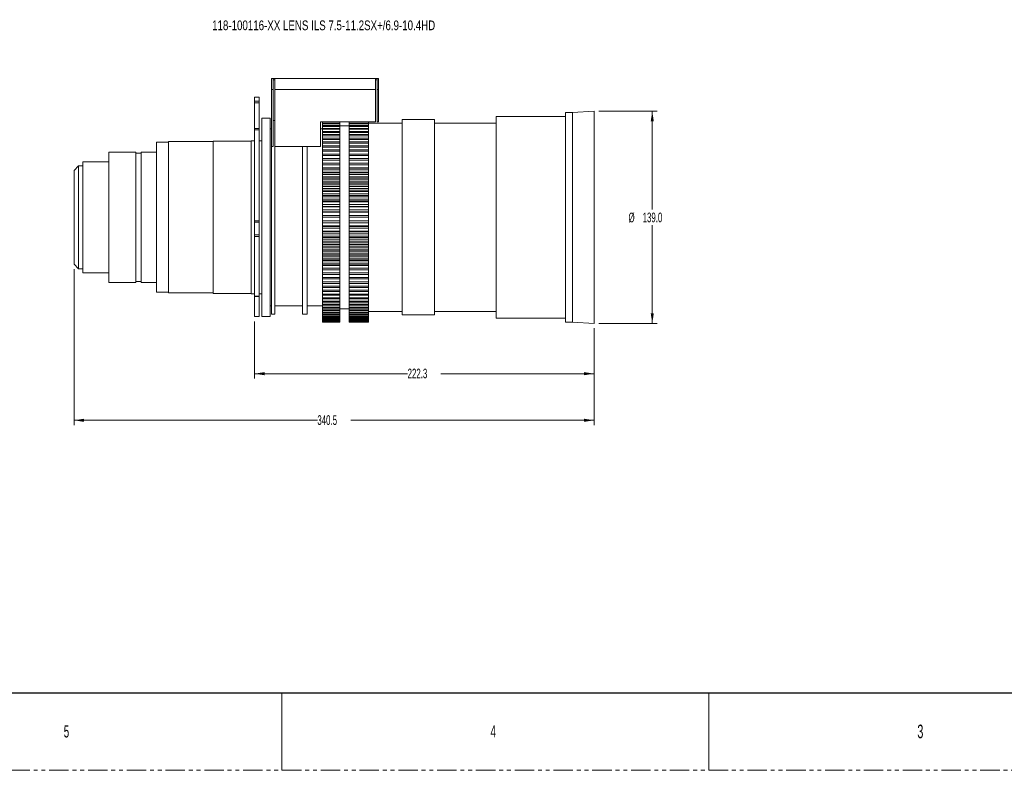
# Model space of a CAD drawing. Header units: millimetres. Extents: x 0 to 1118, y 0 to 864.
# Tile 3 of 20: x 473 to 795, y 0 to 246. Entities that reach past the tile are written whole.
import ezdxf

# ---------------------------------------------------------------- set-up
doc = ezdxf.new("R2010")
doc.units = ezdxf.units.MM
doc.linetypes.add('PHANTOM', pattern=[12.7, 6.35, -1.27, 1.27, -1.27, 1.27, -1.27])
doc.styles.add('SLDTEXTSTYLE0', font='TXT', dxfattribs={"width": 0.6})
doc.styles.add('SLDTEXTSTYLE1', font='TXT', dxfattribs={"width": 0.75})
doc.styles.add('SLDTEXTSTYLE3', font='TXT', dxfattribs={"width": 0.605})
doc.dimstyles.new('SLDDIMSTYLE0', dxfattribs={"dimtxt": 3.175, "dimasz": 3.302, "dimexe": 0, "dimexo": 0.0625, "dimgap": 0.79375, "dimtad": 0, "dimtih": 1, "dimtoh": 1, "dimdec": 1, "dimlfac": 2, "dimrnd": 1e-09, "dimzin": 12, "dimdsep": 46, "dimtxsty": 'SLDTEXTSTYLE3', "dimsah": 1, "dimcen": 0.09, "dimadec": 0, "dimazin": 3, "dimtfac": 1, "dimtofl": 0, "dimtmove": 0, "dimatfit": 3, "dimfxl": 1, "dimfrac": 2, "dimtolj": 1, "dimtzin": 12, "dimarcsym": 0})
doc.dimstyles.new('SLDDIMSTYLE1', dxfattribs={"dimtxt": 3.175, "dimasz": 3.302, "dimexe": 0, "dimexo": 0.0625, "dimgap": 0.79375, "dimtad": 0, "dimtih": 1, "dimtoh": 1, "dimdec": 1, "dimlfac": 2, "dimrnd": 1e-09, "dimzin": 4, "dimdsep": 46, "dimtxsty": 'SLDTEXTSTYLE3', "dimsah": 1, "dimcen": 0.09, "dimadec": 0, "dimazin": 1, "dimtfac": 1, "dimtofl": 0, "dimtmove": 0, "dimatfit": 3, "dimfxl": 1, "dimfrac": 2, "dimtolj": 1, "dimtzin": 12, "dimarcsym": 0})

# ---------------------------------------------------------------- blocks, each defined once
blk = doc.blocks.new('_D_21')
at = {"color": 7, "linetype": 'Continuous', "lineweight": 0}
for p, q in [((549.82, 147.08), (549.82, 128.35)), ((660.97, 144.83), (660.97, 128.35)), ((549.82, 129.95), (599.94, 129.95)), ((660.97, 129.95), (610.86, 129.95))]:
    blk.add_line(p, q, dxfattribs=at)
for points in [[(549.82, 129.95), (553.13, 129.44), (553.13, 130.46)], [(660.97, 129.95), (657.67, 130.46), (657.67, 129.44)]]:
    blk.add_solid(points, dxfattribs=at)
at = {"color": 7, "linetype": 'Continuous', "lineweight": 0, "insert": (599.94, 131.61), "char_height": 3.175, "attachment_point": 1, "style": 'SLDTEXTSTYLE3'}
blk.add_mtext('222.3', dxfattribs=at)
blk = doc.blocks.new('_D_22')
at = {"color": 7, "linetype": 'Continuous', "lineweight": 0}
for p, q in [((490.72, 164.21), (490.72, 113.08)), ((660.97, 144.83), (660.97, 113.08)), ((490.72, 114.68), (570.39, 114.68)), ((660.97, 114.68), (581.31, 114.68))]:
    blk.add_line(p, q, dxfattribs=at)
for points in [[(490.72, 114.68), (494.03, 114.17), (494.03, 115.19)], [(660.97, 114.68), (657.67, 115.19), (657.67, 114.17)]]:
    blk.add_solid(points, dxfattribs=at)
at = {"color": 7, "linetype": 'Continuous', "lineweight": 0, "insert": (570.39, 116.34), "char_height": 3.175, "attachment_point": 1, "style": 'SLDTEXTSTYLE3'}
blk.add_mtext('340.5', dxfattribs=at)
blk = doc.blocks.new('_D_23')
at = {"color": 7, "linetype": 'Continuous', "lineweight": 0}
for p, q in [((662.57, 215.93), (681.62, 215.93)), ((680.02, 215.93), (680.02, 183.73)), ((680.02, 146.43), (680.02, 178.63)), ((662.57, 146.43), (681.62, 146.43))]:
    blk.add_line(p, q, dxfattribs=at)
for points in [[(680.02, 215.93), (679.52, 212.63), (680.53, 212.63)], [(680.02, 146.43), (680.53, 149.73), (679.52, 149.73)]]:
    blk.add_solid(points, dxfattribs=at)
at = {"color": 7, "linetype": 'Continuous', "lineweight": 0, "char_height": 3.175, "attachment_point": 1, "style": 'SLDTEXTSTYLE3'}
for s, insert in [('%%c', (672.25, 182.72)), ('139.0', (676.88, 182.73))]:
    blk.add_mtext(s, dxfattribs=dict(at, insert=insert))

msp = doc.modelspace()

# ---------------------------------------------------------------- linework, layer by layer
at = {"color": 7, "linetype": 'Continuous', "lineweight": 15}
for p, q in [((555.924, 226.682), (555.424, 226.682)), ((555.424, 223.036), (555.424, 226.682)), ((555.924, 226.682), (555.924, 223.036)), ((555.924, 226.682), (556.424, 226.682)), ((556.424, 226.182), (555.924, 226.182)), ((556.424, 226.682), (589.424, 226.682)), ((556.424, 226.682), (556.424, 223.036)), ((589.424, 226.682), (589.424, 223.036)), ((589.424, 226.682), (589.924, 226.682)), ((589.924, 226.182), (589.424, 226.182)), ((590.424, 226.682), (589.924, 226.682)), ((589.924, 223.036), (589.924, 226.682)), ((590.424, 226.682), (590.424, 223.036)), ((555.924, 223.036), (555.424, 223.036)), ((555.424, 204.432), (555.424, 223.036)), ((555.924, 223.036), (555.924, 204.432)), ((556.424, 223.036), (589.424, 223.036)), ((556.424, 204.432), (556.424, 223.036)), ((589.424, 223.036), (589.424, 212.432)), ((589.924, 212.432), (589.924, 223.036)), ((590.424, 223.036), (589.924, 223.036)), ((590.424, 223.036), (590.424, 212.432)), ((551.324, 220.572), (549.824, 220.572)), ((549.824, 220.555), (549.824, 220.572)), ((549.824, 220.555), (549.824, 219.196)), ((549.824, 218.73), (549.824, 219.196)), ((551.324, 220.572), (551.324, 220.555)), ((551.324, 220.555), (551.324, 219.196)), ((551.324, 219.196), (551.324, 218.73)), ((549.824, 218.73), (549.824, 210.315)), ((551.324, 218.73), (551.324, 210.315)), ((554.924, 213.682), (552.174, 213.682)), ((552.174, 181.182), (552.174, 213.682)), ((554.924, 181.182), (554.924, 213.682)), ((556.424, 212.932), (555.924, 212.932)), ((608.696, 213.182), (598.132, 213.182)), ((598.132, 181.182), (598.132, 213.182)), ((608.696, 181.182), (608.696, 213.182)), ((651.664, 214.182), (628.924, 214.182)), ((628.924, 181.182), (628.924, 214.182)), ((653.858, 215.559), (651.664, 215.559)), ((651.664, 181.182), (651.664, 215.559)), ((660.974, 215.932), (653.858, 215.559)), ((653.858, 181.182), (653.858, 215.559)), ((660.974, 181.182), (660.974, 215.932)), ((549.824, 209.874), (549.824, 210.315)), ((549.824, 209.874), (549.824, 180.056)), ((551.324, 210.315), (551.324, 209.874)), ((551.324, 209.874), (551.324, 180.056)), ((555.424, 210.182), (554.924, 210.182)), ((571.424, 212.432), (589.424, 212.432)), ((571.424, 204.432), (571.424, 212.432)), ((572.019, 210.182), (571.424, 210.182)), ((572.019, 212.08), (572.019, 212.432)), ((577.769, 212.08), (572.019, 212.08)), ((572.019, 211.812), (572.019, 212.08)), ((577.769, 211.812), (572.019, 211.812)), ((572.019, 211.249), (572.019, 211.812)), ((577.769, 211.249), (572.019, 211.249)), ((572.019, 210.954), (572.019, 211.249)), ((577.769, 210.954), (572.019, 210.954)), ((572.019, 210.336), (572.019, 210.954)), ((577.769, 210.336), (572.019, 210.336)), ((572.019, 210.013), (572.019, 210.336)), ((577.769, 210.013), (572.019, 210.013)), ((572.019, 209.342), (572.019, 210.013)), ((577.769, 212.432), (577.769, 212.08)), ((577.769, 212.08), (577.769, 211.812)), ((577.769, 211.812), (577.769, 211.249)), ((577.769, 211.249), (577.769, 210.954)), ((580.769, 211.201), (577.769, 211.201)), ((577.769, 210.954), (577.769, 210.336)), ((577.769, 210.336), (577.769, 210.013)), ((577.769, 210.013), (577.769, 209.342)), ((580.769, 212.432), (580.769, 212.08)), ((587.174, 212.08), (580.769, 212.08)), ((580.769, 212.08), (580.769, 211.812)), ((587.174, 211.812), (580.769, 211.812)), ((580.769, 211.812), (580.769, 211.249)), ((587.174, 211.249), (580.769, 211.249)), ((580.769, 211.249), (580.769, 210.954)), ((587.174, 210.954), (580.769, 210.954)), ((580.769, 210.954), (580.769, 210.336)), ((587.174, 210.336), (580.769, 210.336)), ((580.769, 210.336), (580.769, 210.013)), ((587.174, 210.013), (580.769, 210.013)), ((580.769, 210.013), (580.769, 209.342)), ((587.174, 181.182), (587.174, 212.432)), ((587.174, 212.08), (587.174, 212.432)), ((587.174, 211.812), (587.174, 212.08)), ((598.132, 212.057), (587.174, 212.057)), ((587.174, 211.249), (587.174, 211.812)), ((587.174, 210.954), (587.174, 211.249)), ((587.174, 210.336), (587.174, 210.954)), ((587.174, 210.013), (587.174, 210.336)), ((587.174, 209.342), (587.174, 210.013)), ((590.424, 212.432), (589.924, 212.432)), ((628.924, 212.057), (608.696, 212.057)), ((577.769, 209.342), (572.019, 209.342)), ((572.019, 208.994), (572.019, 209.342)), ((577.769, 208.994), (572.019, 208.994)), ((572.019, 208.272), (572.019, 208.994)), ((577.769, 208.272), (572.019, 208.272)), ((572.019, 207.898), (572.019, 208.272)), ((577.769, 207.898), (572.019, 207.898)), ((572.019, 207.127), (572.019, 207.898)), ((577.769, 207.127), (572.019, 207.127)), ((572.019, 206.729), (572.019, 207.127)), ((577.769, 206.729), (572.019, 206.729)), ((572.019, 205.911), (572.019, 206.729)), ((577.769, 209.342), (577.769, 208.994)), ((577.769, 208.994), (577.769, 208.272)), ((577.769, 208.272), (577.769, 207.898)), ((577.769, 207.898), (577.769, 207.127)), ((577.769, 207.127), (577.769, 206.729)), ((577.769, 206.729), (577.769, 205.911)), ((587.174, 209.342), (580.769, 209.342)), ((580.769, 209.342), (580.769, 208.994)), ((587.174, 208.994), (580.769, 208.994)), ((580.769, 208.994), (580.769, 208.272)), ((587.174, 208.272), (580.769, 208.272)), ((580.769, 208.272), (580.769, 207.898)), ((587.174, 207.898), (580.769, 207.898)), ((580.769, 207.898), (580.769, 207.127)), ((587.174, 207.127), (580.769, 207.127)), ((580.769, 207.127), (580.769, 206.729)), ((587.174, 206.729), (580.769, 206.729)), ((580.769, 206.729), (580.769, 205.911)), ((587.174, 208.994), (587.174, 209.342)), ((587.174, 208.272), (587.174, 208.994)), ((587.174, 207.898), (587.174, 208.272)), ((587.174, 207.127), (587.174, 207.898)), ((587.174, 206.729), (587.174, 207.127)), ((587.174, 205.911), (587.174, 206.729)), ((521.674, 205.757), (517.724, 205.757)), ((517.724, 181.182), (517.724, 205.757)), ((536.324, 205.97), (521.674, 205.97)), ((521.674, 181.182), (521.674, 205.97)), ((548.724, 206.182), (536.324, 206.182)), ((536.324, 181.182), (536.324, 206.182)), ((549.824, 206.282), (548.724, 206.282)), ((548.724, 181.182), (548.724, 206.282)), ((552.174, 206.282), (551.324, 206.282)), ((555.424, 181.182), (555.424, 204.432)), ((555.924, 204.432), (555.424, 204.432)), ((556.424, 181.182), (556.424, 204.432)), ((556.424, 204.432), (571.424, 204.432)), ((565.519, 181.182), (565.519, 204.432)), ((567.019, 181.182), (567.019, 204.432)), ((577.769, 205.911), (572.019, 205.911)), ((572.019, 205.49), (572.019, 205.911)), ((577.769, 205.49), (572.019, 205.49)), ((572.019, 204.627), (572.019, 205.49)), ((577.769, 204.627), (572.019, 204.627)), ((572.019, 204.185), (572.019, 204.627)), ((577.769, 204.185), (572.019, 204.185)), ((572.019, 203.279), (572.019, 204.185)), ((577.769, 203.279), (572.019, 203.279)), ((572.019, 202.816), (572.019, 203.279)), ((577.769, 205.911), (577.769, 205.49)), ((577.769, 205.49), (577.769, 204.627)), ((577.769, 204.627), (577.769, 204.185)), ((577.769, 204.185), (577.769, 203.279)), ((577.769, 203.279), (577.769, 202.816)), ((587.174, 205.911), (580.769, 205.911)), ((580.769, 205.911), (580.769, 205.49)), ((587.174, 205.49), (580.769, 205.49)), ((580.769, 205.49), (580.769, 204.627)), ((587.174, 204.627), (580.769, 204.627)), ((580.769, 204.627), (580.769, 204.185)), ((587.174, 204.185), (580.769, 204.185)), ((580.769, 204.185), (580.769, 203.279)), ((587.174, 203.279), (580.769, 203.279)), ((580.769, 203.279), (580.769, 202.816)), ((587.174, 205.49), (587.174, 205.911)), ((587.174, 204.627), (587.174, 205.49)), ((587.174, 204.185), (587.174, 204.627)), ((587.174, 203.279), (587.174, 204.185)), ((587.174, 202.816), (587.174, 203.279)), ((510.959, 202.582), (502.074, 202.582)), ((502.074, 181.182), (502.074, 202.582)), ((510.959, 181.182), (510.959, 202.582)), ((512.709, 202.207), (510.959, 202.207)), ((517.724, 202.582), (512.709, 202.582)), ((512.709, 181.182), (512.709, 202.582)), ((577.769, 202.816), (572.019, 202.816)), ((572.019, 201.871), (572.019, 202.816)), ((577.769, 201.871), (572.019, 201.871)), ((572.019, 201.388), (572.019, 201.871)), ((577.769, 201.388), (572.019, 201.388)), ((572.019, 200.406), (572.019, 201.388)), ((577.769, 200.406), (572.019, 200.406)), ((572.019, 199.905), (572.019, 200.406)), ((577.769, 199.905), (572.019, 199.905)), ((572.019, 198.888), (572.019, 199.905)), ((577.769, 202.816), (577.769, 201.871)), ((577.769, 201.871), (577.769, 201.388)), ((577.769, 201.388), (577.769, 200.406)), ((577.769, 200.406), (577.769, 199.905)), ((577.769, 199.905), (577.769, 198.888)), ((587.174, 202.816), (580.769, 202.816)), ((580.769, 202.816), (580.769, 201.871)), ((587.174, 201.871), (580.769, 201.871)), ((580.769, 201.871), (580.769, 201.388)), ((587.174, 201.388), (580.769, 201.388)), ((580.769, 201.388), (580.769, 200.406)), ((587.174, 200.406), (580.769, 200.406)), ((580.769, 200.406), (580.769, 199.905)), ((587.174, 199.905), (580.769, 199.905)), ((580.769, 199.905), (580.769, 198.888)), ((587.174, 201.871), (587.174, 202.816)), ((587.174, 201.388), (587.174, 201.871)), ((587.174, 200.406), (587.174, 201.388)), ((587.174, 199.905), (587.174, 200.406)), ((587.174, 198.888), (587.174, 199.905)), ((492.224, 198.057), (490.724, 196.557)), ((493.575, 198.057), (492.224, 198.057)), ((492.224, 198.057), (492.224, 181.182)), ((502.074, 199.332), (493.575, 199.332)), ((493.575, 181.182), (493.575, 199.332)), ((577.769, 198.888), (572.019, 198.888)), ((572.019, 198.371), (572.019, 198.888)), ((577.769, 198.371), (572.019, 198.371)), ((572.019, 197.432), (572.019, 198.371)), ((572.019, 197.432), (577.769, 197.432)), ((572.019, 197.321), (572.019, 197.432)), ((577.769, 197.321), (572.019, 197.321)), ((572.019, 196.789), (572.019, 197.321)), ((577.769, 196.789), (572.019, 196.789)), ((572.019, 195.937), (572.019, 196.789)), ((577.769, 198.888), (577.769, 198.371)), ((577.769, 198.371), (577.769, 197.432)), ((577.769, 197.432), (577.769, 197.321)), ((577.769, 197.321), (577.769, 196.789)), ((577.769, 196.789), (577.769, 195.937)), ((587.174, 198.888), (580.769, 198.888)), ((580.769, 198.888), (580.769, 198.371)), ((587.174, 198.371), (580.769, 198.371)), ((580.769, 198.371), (580.769, 197.432)), ((580.769, 197.432), (587.174, 197.432)), ((580.769, 197.432), (580.769, 197.321)), ((587.174, 197.321), (580.769, 197.321)), ((580.769, 197.321), (580.769, 196.789)), ((587.174, 196.789), (580.769, 196.789)), ((580.769, 196.789), (580.769, 195.937)), ((587.174, 198.371), (587.174, 198.888)), ((587.174, 197.432), (587.174, 198.371)), ((587.174, 196.789), (587.174, 197.321)), ((587.174, 195.937), (587.174, 196.789)), ((490.724, 181.182), (490.724, 196.557)), ((572.019, 195.937), (577.769, 195.937)), ((572.019, 195.71), (572.019, 195.937)), ((577.769, 195.71), (572.019, 195.71)), ((572.019, 195.165), (572.019, 195.71)), ((577.769, 195.165), (572.019, 195.165)), ((572.019, 194.401), (572.019, 195.165)), ((572.019, 194.401), (577.769, 194.401)), ((572.019, 194.06), (572.019, 194.401)), ((577.769, 194.06), (572.019, 194.06)), ((572.019, 193.502), (572.019, 194.06)), ((577.769, 193.502), (572.019, 193.502)), ((572.019, 192.829), (572.019, 193.502)), ((577.769, 195.937), (577.769, 195.71)), ((577.769, 195.71), (577.769, 195.165)), ((577.769, 195.165), (577.769, 194.401)), ((577.769, 194.401), (577.769, 194.06)), ((577.769, 194.06), (577.769, 193.502)), ((577.769, 193.502), (577.769, 192.829)), ((580.769, 195.937), (587.174, 195.937)), ((580.769, 195.937), (580.769, 195.71)), ((587.174, 195.71), (580.769, 195.71)), ((580.769, 195.71), (580.769, 195.165)), ((587.174, 195.165), (580.769, 195.165)), ((580.769, 195.165), (580.769, 194.401)), ((580.769, 194.401), (587.174, 194.401)), ((580.769, 194.401), (580.769, 194.06)), ((587.174, 194.06), (580.769, 194.06)), ((580.769, 194.06), (580.769, 193.502)), ((587.174, 193.502), (580.769, 193.502)), ((580.769, 193.502), (580.769, 192.829)), ((587.174, 195.165), (587.174, 195.71)), ((587.174, 194.401), (587.174, 195.165)), ((587.174, 193.502), (587.174, 194.06)), ((587.174, 192.829), (587.174, 193.502)), ((572.019, 192.829), (577.769, 192.829)), ((572.019, 192.374), (572.019, 192.829)), ((577.769, 192.374), (572.019, 192.374)), ((572.019, 191.805), (572.019, 192.374)), ((577.769, 191.805), (572.019, 191.805)), ((572.019, 191.225), (572.019, 191.805)), ((572.019, 191.225), (577.769, 191.225)), ((572.019, 190.658), (572.019, 191.225)), ((577.769, 190.658), (572.019, 190.658)), ((572.019, 190.08), (572.019, 190.658)), ((577.769, 192.829), (577.769, 192.374)), ((577.769, 192.374), (577.769, 191.805)), ((577.769, 191.805), (577.769, 191.225)), ((577.769, 191.225), (577.769, 190.658)), ((577.769, 190.658), (577.769, 190.08)), ((580.769, 192.829), (587.174, 192.829)), ((580.769, 192.829), (580.769, 192.374)), ((587.174, 192.374), (580.769, 192.374)), ((580.769, 192.374), (580.769, 191.805)), ((587.174, 191.805), (580.769, 191.805)), ((580.769, 191.805), (580.769, 191.225)), ((580.769, 191.225), (587.174, 191.225)), ((580.769, 191.225), (580.769, 190.658)), ((587.174, 190.658), (580.769, 190.658)), ((580.769, 190.658), (580.769, 190.08)), ((587.174, 191.805), (587.174, 192.374)), ((587.174, 191.225), (587.174, 191.805)), ((587.174, 190.08), (587.174, 190.658)), ((577.769, 190.08), (572.019, 190.08)), ((572.019, 189.594), (572.019, 190.08)), ((572.019, 189.594), (577.769, 189.594)), ((572.019, 188.915), (572.019, 189.594)), ((577.769, 188.915), (572.019, 188.915)), ((572.019, 188.33), (572.019, 188.915)), ((577.769, 188.33), (572.019, 188.33)), ((572.019, 187.939), (572.019, 188.33)), ((572.019, 187.939), (577.769, 187.939)), ((572.019, 187.152), (572.019, 187.939)), ((577.769, 187.152), (572.019, 187.152)), ((572.019, 186.56), (572.019, 187.152)), ((577.769, 190.08), (577.769, 189.594)), ((577.769, 189.594), (577.769, 188.915)), ((577.769, 188.915), (577.769, 188.33)), ((577.769, 188.33), (577.769, 187.939)), ((577.769, 187.939), (577.769, 187.152)), ((577.769, 187.152), (577.769, 186.56)), ((587.174, 190.08), (580.769, 190.08)), ((580.769, 190.08), (580.769, 189.594)), ((580.769, 189.594), (587.174, 189.594)), ((580.769, 189.594), (580.769, 188.915)), ((587.174, 188.915), (580.769, 188.915)), ((580.769, 188.915), (580.769, 188.33)), ((587.174, 188.33), (580.769, 188.33)), ((580.769, 188.33), (580.769, 187.939)), ((580.769, 187.939), (587.174, 187.939)), ((580.769, 187.939), (580.769, 187.152)), ((587.174, 187.152), (580.769, 187.152)), ((580.769, 187.152), (580.769, 186.56)), ((587.174, 189.594), (587.174, 190.08)), ((587.174, 188.33), (587.174, 188.915)), ((587.174, 187.939), (587.174, 188.33)), ((587.174, 186.56), (587.174, 187.152)), ((577.769, 186.56), (572.019, 186.56)), ((572.019, 186.266), (572.019, 186.56)), ((572.019, 186.266), (577.769, 186.266)), ((572.019, 185.372), (572.019, 186.266)), ((577.769, 185.372), (572.019, 185.372)), ((572.019, 184.775), (572.019, 185.372)), ((577.769, 184.775), (572.019, 184.775)), ((572.019, 184.579), (572.019, 184.775)), ((572.019, 184.579), (577.769, 184.579)), ((572.019, 183.58), (572.019, 184.579)), ((577.769, 186.56), (577.769, 186.266)), ((577.769, 186.266), (577.769, 185.372)), ((577.769, 185.372), (577.769, 184.775)), ((577.769, 184.775), (577.769, 184.579)), ((577.769, 184.579), (577.769, 183.58)), ((587.174, 186.56), (580.769, 186.56)), ((580.769, 186.56), (580.769, 186.266)), ((580.769, 186.266), (587.174, 186.266)), ((580.769, 186.266), (580.769, 185.372)), ((587.174, 185.372), (580.769, 185.372)), ((580.769, 185.372), (580.769, 184.775)), ((587.174, 184.775), (580.769, 184.775)), ((580.769, 184.775), (580.769, 184.579)), ((580.769, 184.579), (587.174, 184.579)), ((580.769, 184.579), (580.769, 183.58)), ((587.174, 186.266), (587.174, 186.56)), ((587.174, 184.775), (587.174, 185.372)), ((587.174, 184.579), (587.174, 184.775)), ((490.724, 165.807), (490.724, 181.182)), ((492.224, 181.182), (492.224, 164.307)), ((493.575, 163.032), (493.575, 181.182)), ((502.074, 159.782), (502.074, 181.182)), ((510.959, 159.782), (510.959, 181.182)), ((512.709, 159.782), (512.709, 181.182)), ((517.724, 156.607), (517.724, 181.182)), ((521.674, 156.395), (521.674, 181.182)), ((536.324, 156.182), (536.324, 181.182)), ((548.724, 156.082), (548.724, 181.182)), ((552.174, 148.682), (552.174, 181.182)), ((554.924, 148.682), (554.924, 181.182)), ((555.424, 149.432), (555.424, 181.182)), ((556.424, 149.432), (556.424, 181.182)), ((565.519, 149.432), (565.519, 181.182)), ((567.019, 149.432), (567.019, 181.182)), ((577.769, 183.58), (572.019, 183.58)), ((572.019, 182.981), (572.019, 183.58)), ((577.769, 182.981), (572.019, 182.981)), ((572.019, 182.883), (572.019, 182.981)), ((572.019, 182.883), (577.769, 182.883)), ((572.019, 181.749), (572.019, 182.883)), ((572.019, 181.182), (572.019, 181.782)), ((577.769, 181.782), (572.019, 181.782)), ((577.769, 181.182), (572.019, 181.182)), ((572.019, 180.048), (572.019, 181.182)), ((577.769, 183.58), (577.769, 182.981)), ((577.769, 182.981), (577.769, 182.883)), ((577.769, 182.883), (577.769, 181.749)), ((577.769, 181.782), (577.769, 181.182)), ((577.769, 181.182), (577.769, 180.048)), ((587.174, 183.58), (580.769, 183.58)), ((580.769, 183.58), (580.769, 182.981)), ((587.174, 182.981), (580.769, 182.981)), ((580.769, 182.981), (580.769, 182.883)), ((580.769, 182.883), (587.174, 182.883)), ((580.769, 182.883), (580.769, 181.749)), ((580.769, 181.782), (580.769, 181.182)), ((587.174, 181.782), (580.769, 181.782)), ((587.174, 181.182), (580.769, 181.182)), ((580.769, 181.182), (580.769, 180.048)), ((587.174, 182.981), (587.174, 183.58)), ((587.174, 182.883), (587.174, 182.981)), ((587.174, 181.182), (587.174, 181.782)), ((587.174, 148.682), (587.174, 181.182)), ((598.132, 149.182), (598.132, 181.182)), ((608.696, 149.182), (608.696, 181.182)), ((628.924, 148.182), (628.924, 181.182)), ((651.664, 146.805), (651.664, 181.182)), ((653.858, 146.805), (653.858, 181.182)), ((660.974, 146.432), (660.974, 181.182)), ((549.824, 179.606), (549.824, 180.056)), ((549.824, 179.606), (549.824, 175.399)), ((551.324, 180.056), (551.324, 179.606)), ((551.324, 179.606), (551.324, 175.399)), ((577.769, 180.048), (572.019, 180.048)), ((572.019, 179.982), (572.019, 180.048)), ((577.769, 179.982), (572.019, 179.982)), ((572.019, 179.383), (572.019, 179.982)), ((577.769, 179.383), (572.019, 179.383)), ((572.019, 178.35), (572.019, 179.383)), ((577.769, 178.35), (572.019, 178.35)), ((572.019, 178.186), (572.019, 178.35)), ((577.769, 178.186), (572.019, 178.186)), ((572.019, 177.589), (572.019, 178.186)), ((577.769, 177.589), (572.019, 177.589)), ((572.019, 176.659), (572.019, 177.589)), ((577.769, 180.048), (577.769, 179.982)), ((577.769, 179.982), (577.769, 179.383)), ((577.769, 179.383), (577.769, 178.35)), ((577.769, 178.35), (577.769, 178.186)), ((577.769, 178.186), (577.769, 177.589)), ((577.769, 177.589), (577.769, 176.659)), ((587.174, 180.048), (580.769, 180.048)), ((580.769, 180.048), (580.769, 179.982)), ((587.174, 179.982), (580.769, 179.982)), ((580.769, 179.982), (580.769, 179.383)), ((587.174, 179.383), (580.769, 179.383)), ((580.769, 179.383), (580.769, 178.35)), ((587.174, 178.35), (580.769, 178.35)), ((580.769, 178.35), (580.769, 178.186)), ((587.174, 178.186), (580.769, 178.186)), ((580.769, 178.186), (580.769, 177.589)), ((587.174, 177.589), (580.769, 177.589)), ((580.769, 177.589), (580.769, 176.659)), ((587.174, 179.982), (587.174, 180.048)), ((587.174, 179.383), (587.174, 179.982)), ((587.174, 178.186), (587.174, 178.35)), ((587.174, 177.589), (587.174, 178.186)), ((549.824, 174.889), (549.824, 175.399)), ((549.824, 174.889), (549.824, 155.375)), ((551.324, 175.399), (551.324, 174.889)), ((551.324, 174.889), (551.324, 155.375)), ((577.769, 176.659), (572.019, 176.659)), ((572.019, 176.398), (572.019, 176.659)), ((577.769, 176.398), (572.019, 176.398)), ((572.019, 175.804), (572.019, 176.398)), ((577.769, 175.804), (572.019, 175.804)), ((572.019, 174.981), (572.019, 175.804)), ((577.769, 174.981), (572.019, 174.981)), ((572.019, 174.623), (572.019, 174.981)), ((577.769, 174.623), (572.019, 174.623)), ((572.019, 174.035), (572.019, 174.623)), ((577.769, 176.659), (577.769, 176.398)), ((577.769, 176.398), (577.769, 175.804)), ((577.769, 175.804), (577.769, 174.981)), ((577.769, 174.981), (577.769, 174.623)), ((577.769, 174.623), (577.769, 174.035)), ((587.174, 176.659), (580.769, 176.659)), ((580.769, 176.659), (580.769, 176.398)), ((587.174, 176.398), (580.769, 176.398)), ((580.769, 176.398), (580.769, 175.804)), ((587.174, 175.804), (580.769, 175.804)), ((580.769, 175.804), (580.769, 174.981)), ((587.174, 174.981), (580.769, 174.981)), ((580.769, 174.981), (580.769, 174.623)), ((587.174, 174.623), (580.769, 174.623)), ((580.769, 174.623), (580.769, 174.035)), ((587.174, 176.398), (587.174, 176.659)), ((587.174, 175.804), (587.174, 176.398)), ((587.174, 174.623), (587.174, 174.981)), ((587.174, 174.035), (587.174, 174.623)), ((577.769, 174.035), (572.019, 174.035)), ((572.019, 173.32), (572.019, 174.035)), ((577.769, 173.32), (572.019, 173.32)), ((572.019, 172.866), (572.019, 173.32)), ((577.769, 172.866), (572.019, 172.866)), ((572.019, 172.285), (572.019, 172.866)), ((577.769, 172.285), (572.019, 172.285)), ((572.019, 171.68), (572.019, 172.285)), ((577.769, 171.68), (572.019, 171.68)), ((572.019, 171.131), (572.019, 171.68)), ((577.769, 171.131), (572.019, 171.131)), ((572.019, 170.559), (572.019, 171.131)), ((577.769, 174.035), (577.769, 173.32)), ((577.769, 173.32), (577.769, 172.866)), ((577.769, 172.866), (577.769, 172.285)), ((577.769, 172.285), (577.769, 171.68)), ((577.769, 171.68), (577.769, 171.131)), ((577.769, 171.131), (577.769, 170.559)), ((587.174, 174.035), (580.769, 174.035)), ((580.769, 174.035), (580.769, 173.32)), ((587.174, 173.32), (580.769, 173.32)), ((580.769, 173.32), (580.769, 172.866)), ((587.174, 172.866), (580.769, 172.866)), ((580.769, 172.866), (580.769, 172.285)), ((587.174, 172.285), (580.769, 172.285)), ((580.769, 172.285), (580.769, 171.68)), ((587.174, 171.68), (580.769, 171.68)), ((580.769, 171.68), (580.769, 171.131)), ((587.174, 171.131), (580.769, 171.131)), ((580.769, 171.131), (580.769, 170.559)), ((587.174, 172.866), (587.174, 173.32)), ((587.174, 172.285), (587.174, 172.866)), ((587.174, 171.131), (587.174, 171.68)), ((587.174, 170.559), (587.174, 171.131)), ((577.769, 170.559), (572.019, 170.559)), ((572.019, 170.066), (572.019, 170.559)), ((577.769, 170.066), (572.019, 170.066)), ((572.019, 169.424), (572.019, 170.066)), ((577.769, 169.424), (572.019, 169.424)), ((572.019, 168.862), (572.019, 169.424)), ((577.769, 168.862), (572.019, 168.862)), ((572.019, 168.483), (572.019, 168.862)), ((577.769, 168.483), (572.019, 168.483)), ((572.019, 167.75), (572.019, 168.483)), ((577.769, 167.75), (572.019, 167.75)), ((572.019, 167.2), (572.019, 167.75)), ((577.769, 170.559), (577.769, 170.066)), ((577.769, 170.066), (577.769, 169.424)), ((577.769, 169.424), (577.769, 168.862)), ((577.769, 168.862), (577.769, 168.483)), ((577.769, 168.483), (577.769, 167.75)), ((577.769, 167.75), (577.769, 167.2)), ((587.174, 170.559), (580.769, 170.559)), ((580.769, 170.559), (580.769, 170.066)), ((587.174, 170.066), (580.769, 170.066)), ((580.769, 170.066), (580.769, 169.424)), ((587.174, 169.424), (580.769, 169.424)), ((580.769, 169.424), (580.769, 168.862)), ((580.769, 168.862), (580.769, 168.483)), ((587.174, 168.862), (580.769, 168.862)), ((587.174, 168.483), (580.769, 168.483)), ((580.769, 168.483), (580.769, 167.75)), ((587.174, 167.75), (580.769, 167.75)), ((580.769, 167.75), (580.769, 167.2)), ((587.174, 169.424), (587.174, 170.066)), ((587.174, 168.862), (587.174, 169.424)), ((587.174, 167.75), (587.174, 168.483)), ((587.174, 167.2), (587.174, 167.75)), ((490.724, 165.807), (492.224, 164.307)), ((577.769, 167.2), (572.019, 167.2)), ((572.019, 166.935), (572.019, 167.2)), ((577.769, 166.935), (572.019, 166.935)), ((572.019, 166.112), (572.019, 166.935)), ((577.769, 166.112), (572.019, 166.112)), ((572.019, 165.575), (572.019, 166.112)), ((577.769, 165.575), (572.019, 165.575)), ((572.019, 165.426), (572.019, 165.575)), ((577.769, 165.426), (572.019, 165.426)), ((572.019, 164.516), (572.019, 165.426)), ((577.769, 164.516), (572.019, 164.516)), ((572.019, 163.994), (572.019, 164.516)), ((577.769, 167.2), (577.769, 166.935)), ((577.769, 166.935), (577.769, 166.112)), ((577.769, 166.112), (577.769, 165.575)), ((577.769, 165.575), (577.769, 165.426)), ((577.769, 165.426), (577.769, 164.516)), ((577.769, 164.516), (577.769, 163.994)), ((580.769, 167.2), (580.769, 166.935)), ((587.174, 167.2), (580.769, 167.2)), ((587.174, 166.935), (580.769, 166.935)), ((580.769, 166.935), (580.769, 166.112)), ((587.174, 166.112), (580.769, 166.112)), ((580.769, 166.112), (580.769, 165.575)), ((580.769, 165.575), (580.769, 165.426)), ((587.174, 165.575), (580.769, 165.575)), ((587.174, 165.426), (580.769, 165.426)), ((580.769, 165.426), (580.769, 164.516)), ((587.174, 164.516), (580.769, 164.516)), ((580.769, 164.516), (580.769, 163.994)), ((587.174, 166.112), (587.174, 166.935)), ((587.174, 165.575), (587.174, 166.112)), ((587.174, 164.516), (587.174, 165.426)), ((587.174, 163.994), (587.174, 164.516)), ((492.224, 164.307), (493.575, 164.307)), ((493.575, 163.032), (502.074, 163.032)), ((577.769, 163.994), (572.019, 163.994)), ((577.769, 163.96), (572.019, 163.96)), ((572.019, 162.965), (572.019, 163.96)), ((577.769, 162.965), (572.019, 162.965)), ((572.019, 162.459), (572.019, 162.965)), ((577.769, 162.459), (572.019, 162.459)), ((572.019, 161.464), (572.019, 162.459)), ((577.769, 161.464), (572.019, 161.464)), ((572.019, 160.976), (572.019, 161.464)), ((577.769, 163.96), (577.769, 162.965)), ((577.769, 162.965), (577.769, 162.459)), ((577.769, 162.459), (577.769, 161.464)), ((577.769, 161.464), (577.769, 160.976)), ((587.174, 163.994), (580.769, 163.994)), ((587.174, 163.96), (580.769, 163.96)), ((580.769, 163.96), (580.769, 162.965)), ((587.174, 162.965), (580.769, 162.965)), ((580.769, 162.965), (580.769, 162.459)), ((587.174, 162.459), (580.769, 162.459)), ((580.769, 162.459), (580.769, 161.464)), ((587.174, 161.464), (580.769, 161.464)), ((580.769, 161.464), (580.769, 160.976)), ((587.174, 162.965), (587.174, 163.96)), ((587.174, 162.459), (587.174, 162.965)), ((587.174, 161.464), (587.174, 162.459)), ((587.174, 160.976), (587.174, 161.464)), ((502.074, 159.782), (510.959, 159.782)), ((510.959, 160.157), (512.709, 160.157)), ((512.709, 159.782), (517.724, 159.782)), ((577.769, 160.976), (572.019, 160.976)), ((572.019, 160.017), (572.019, 160.976)), ((577.769, 160.017), (572.019, 160.017)), ((572.019, 159.548), (572.019, 160.017)), ((577.769, 159.548), (572.019, 159.548)), ((572.019, 158.629), (572.019, 159.548)), ((577.769, 158.629), (572.019, 158.629)), ((572.019, 158.179), (572.019, 158.629)), ((577.769, 158.179), (572.019, 158.179)), ((572.019, 157.302), (572.019, 158.179)), ((577.769, 160.976), (577.769, 160.017)), ((577.769, 160.017), (577.769, 159.548)), ((577.769, 159.548), (577.769, 158.629)), ((577.769, 158.629), (577.769, 158.179)), ((577.769, 158.179), (577.769, 157.302)), ((587.174, 160.976), (580.769, 160.976)), ((580.769, 160.976), (580.769, 160.017)), ((587.174, 160.017), (580.769, 160.017)), ((580.769, 160.017), (580.769, 159.548)), ((587.174, 159.548), (580.769, 159.548)), ((580.769, 159.548), (580.769, 158.629)), ((587.174, 158.629), (580.769, 158.629)), ((580.769, 158.629), (580.769, 158.179)), ((587.174, 158.179), (580.769, 158.179)), ((580.769, 158.179), (580.769, 157.302)), ((587.174, 160.017), (587.174, 160.976)), ((587.174, 159.548), (587.174, 160.017)), ((587.174, 158.629), (587.174, 159.548)), ((587.174, 158.179), (587.174, 158.629)), ((587.174, 157.302), (587.174, 158.179)), ((517.724, 156.607), (521.674, 156.607)), ((521.674, 156.395), (536.324, 156.395)), ((536.324, 156.182), (548.724, 156.182)), ((548.724, 156.082), (549.824, 156.082)), ((549.824, 155.192), (549.824, 155.375)), ((549.824, 155.192), (551.324, 155.192)), ((549.824, 155.192), (549.824, 148.682)), ((551.324, 156.082), (552.174, 156.082)), ((551.324, 155.375), (551.324, 155.192)), ((551.324, 155.192), (551.324, 148.682)), ((577.769, 157.302), (572.019, 157.302)), ((572.019, 156.874), (572.019, 157.302)), ((577.769, 156.874), (572.019, 156.874)), ((572.019, 156.04), (572.019, 156.874)), ((577.769, 156.04), (572.019, 156.04)), ((572.019, 155.635), (572.019, 156.04)), ((577.769, 155.635), (572.019, 155.635)), ((572.019, 154.848), (572.019, 155.635)), ((577.769, 154.848), (572.019, 154.848)), ((572.019, 154.466), (572.019, 154.848)), ((577.769, 157.302), (577.769, 156.874)), ((577.769, 156.874), (577.769, 156.04)), ((577.769, 156.04), (577.769, 155.635)), ((577.769, 155.635), (577.769, 154.848)), ((577.769, 154.848), (577.769, 154.466)), ((587.174, 157.302), (580.769, 157.302)), ((580.769, 157.302), (580.769, 156.874)), ((587.174, 156.874), (580.769, 156.874)), ((580.769, 156.874), (580.769, 156.04)), ((587.174, 156.04), (580.769, 156.04)), ((580.769, 156.04), (580.769, 155.635)), ((587.174, 155.635), (580.769, 155.635)), ((580.769, 155.635), (580.769, 154.848)), ((587.174, 154.848), (580.769, 154.848)), ((580.769, 154.848), (580.769, 154.466)), ((587.174, 156.874), (587.174, 157.302)), ((587.174, 156.04), (587.174, 156.874)), ((587.174, 155.635), (587.174, 156.04)), ((587.174, 154.848), (587.174, 155.635)), ((587.174, 154.466), (587.174, 154.848)), ((554.924, 152.182), (555.424, 152.182)), ((556.424, 152.182), (565.519, 152.182)), ((567.019, 152.182), (572.019, 152.182)), ((577.769, 154.466), (572.019, 154.466)), ((572.019, 153.727), (572.019, 154.466)), ((577.769, 153.727), (572.019, 153.727)), ((572.019, 153.37), (572.019, 153.727)), ((577.769, 153.37), (572.019, 153.37)), ((572.019, 152.682), (572.019, 153.37)), ((577.769, 152.682), (572.019, 152.682)), ((572.019, 152.351), (572.019, 152.682)), ((577.769, 152.351), (572.019, 152.351)), ((572.019, 151.715), (572.019, 152.351)), ((577.769, 151.715), (572.019, 151.715)), ((572.019, 151.411), (572.019, 151.715)), ((577.769, 154.466), (577.769, 153.727)), ((577.769, 153.727), (577.769, 153.37)), ((577.769, 153.37), (577.769, 152.682)), ((577.769, 152.682), (577.769, 152.351)), ((577.769, 152.351), (577.769, 151.715)), ((577.769, 151.715), (577.769, 151.411)), ((587.174, 154.466), (580.769, 154.466)), ((580.769, 154.466), (580.769, 153.727)), ((587.174, 153.727), (580.769, 153.727)), ((580.769, 153.727), (580.769, 153.37)), ((587.174, 153.37), (580.769, 153.37)), ((580.769, 153.37), (580.769, 152.682)), ((587.174, 152.682), (580.769, 152.682)), ((580.769, 152.682), (580.769, 152.351)), ((587.174, 152.351), (580.769, 152.351)), ((580.769, 152.351), (580.769, 151.715)), ((587.174, 151.715), (580.769, 151.715)), ((580.769, 151.715), (580.769, 151.411)), ((587.174, 153.727), (587.174, 154.466)), ((587.174, 153.37), (587.174, 153.727)), ((587.174, 152.682), (587.174, 153.37)), ((587.174, 152.351), (587.174, 152.682)), ((587.174, 151.715), (587.174, 152.351)), ((587.174, 151.411), (587.174, 151.715)), ((549.824, 148.682), (551.324, 148.682)), ((552.174, 148.682), (554.924, 148.682)), ((555.424, 149.432), (556.424, 149.432)), ((565.519, 149.432), (567.019, 149.432)), ((577.769, 151.411), (572.019, 151.411)), ((572.019, 150.829), (572.019, 151.411)), ((577.769, 150.829), (572.019, 150.829)), ((572.019, 150.552), (572.019, 150.829)), ((577.769, 150.552), (572.019, 150.552)), ((572.019, 150.026), (572.019, 150.552)), ((577.769, 150.026), (572.019, 150.026)), ((572.019, 149.777), (572.019, 150.026)), ((577.769, 149.777), (572.019, 149.777)), ((572.019, 149.308), (572.019, 149.777)), ((577.769, 149.308), (572.019, 149.308)), ((572.019, 149.088), (572.019, 149.308)), ((577.769, 149.088), (572.019, 149.088)), ((572.019, 148.678), (572.019, 149.088)), ((577.769, 148.678), (572.019, 148.678)), ((572.019, 148.488), (572.019, 148.678)), ((577.769, 148.488), (572.019, 148.488)), ((572.019, 148.137), (572.019, 148.488)), ((577.769, 151.411), (577.769, 150.829)), ((577.769, 151.163), (580.769, 151.163)), ((577.769, 150.829), (577.769, 150.552)), ((577.769, 150.552), (577.769, 150.026)), ((577.769, 150.026), (577.769, 149.777)), ((577.769, 149.777), (577.769, 149.308)), ((577.769, 149.308), (577.769, 149.088)), ((577.769, 149.088), (577.769, 148.678)), ((577.769, 148.678), (577.769, 148.488)), ((577.769, 148.488), (577.769, 148.137)), ((587.174, 151.411), (580.769, 151.411)), ((580.769, 151.411), (580.769, 150.829)), ((587.174, 150.829), (580.769, 150.829)), ((580.769, 150.829), (580.769, 150.552)), ((587.174, 150.552), (580.769, 150.552)), ((580.769, 150.552), (580.769, 150.026)), ((587.174, 150.026), (580.769, 150.026)), ((580.769, 150.026), (580.769, 149.777)), ((587.174, 149.777), (580.769, 149.777)), ((580.769, 149.777), (580.769, 149.308)), ((587.174, 149.308), (580.769, 149.308)), ((580.769, 149.308), (580.769, 149.088)), ((587.174, 149.088), (580.769, 149.088)), ((580.769, 149.088), (580.769, 148.678)), ((587.174, 148.678), (580.769, 148.678)), ((580.769, 148.678), (580.769, 148.488)), ((587.174, 148.488), (580.769, 148.488)), ((580.769, 148.488), (580.769, 148.137)), ((587.174, 150.829), (587.174, 151.411)), ((587.174, 150.552), (587.174, 150.829)), ((587.174, 150.026), (587.174, 150.552)), ((587.174, 150.307), (598.132, 150.307)), ((587.174, 149.777), (587.174, 150.026)), ((587.174, 149.308), (587.174, 149.777)), ((587.174, 149.088), (587.174, 149.308)), ((587.174, 148.678), (587.174, 149.088)), ((587.174, 148.682), (587.174, 148.682)), ((587.174, 148.488), (587.174, 148.678)), ((587.174, 148.137), (587.174, 148.488)), ((598.132, 149.182), (608.696, 149.182)), ((608.696, 150.307), (628.924, 150.307)), ((577.769, 148.137), (572.019, 148.137)), ((572.019, 147.976), (572.019, 148.137)), ((577.769, 147.976), (572.019, 147.976)), ((572.019, 147.686), (572.019, 147.976)), ((577.769, 147.686), (572.019, 147.686)), ((572.019, 147.556), (572.019, 147.686)), ((577.769, 147.556), (572.019, 147.556)), ((572.019, 147.327), (572.019, 147.556)), ((577.769, 147.327), (572.019, 147.327)), ((572.019, 147.228), (572.019, 147.327)), ((577.769, 147.228), (572.019, 147.228)), ((572.019, 147.061), (572.019, 147.228)), ((577.769, 147.061), (572.019, 147.061)), ((572.019, 146.993), (572.019, 147.061)), ((577.769, 146.993), (572.019, 146.993)), ((572.019, 146.889), (572.019, 146.993)), ((577.769, 146.889), (572.019, 146.889)), ((572.019, 146.852), (572.019, 146.889)), ((577.769, 146.852), (572.019, 146.852)), ((572.019, 146.81), (572.019, 146.852)), ((577.769, 146.81), (572.019, 146.81)), ((572.019, 146.805), (572.019, 146.81)), ((577.769, 146.805), (572.019, 146.805)), ((577.769, 148.137), (577.769, 147.976)), ((577.769, 147.976), (577.769, 147.686)), ((577.769, 147.686), (577.769, 147.556)), ((577.769, 147.556), (577.769, 147.327)), ((577.769, 147.327), (577.769, 147.228)), ((577.769, 147.228), (577.769, 147.061)), ((577.769, 147.061), (577.769, 146.993)), ((577.769, 146.993), (577.769, 146.889)), ((577.769, 146.889), (577.769, 146.852)), ((577.769, 146.852), (577.769, 146.81)), ((577.769, 146.81), (577.769, 146.805)), ((587.174, 148.137), (580.769, 148.137)), ((580.769, 148.137), (580.769, 147.976)), ((587.174, 147.976), (580.769, 147.976)), ((580.769, 147.976), (580.769, 147.686)), ((587.174, 147.686), (580.769, 147.686)), ((580.769, 147.686), (580.769, 147.556)), ((587.174, 147.556), (580.769, 147.556)), ((580.769, 147.556), (580.769, 147.327)), ((587.174, 147.327), (580.769, 147.327)), ((580.769, 147.327), (580.769, 147.228)), ((587.174, 147.228), (580.769, 147.228)), ((580.769, 147.228), (580.769, 147.061)), ((587.174, 147.061), (580.769, 147.061)), ((580.769, 147.061), (580.769, 146.993)), ((587.174, 146.993), (580.769, 146.993)), ((580.769, 146.993), (580.769, 146.889)), ((587.174, 146.889), (580.769, 146.889)), ((580.769, 146.889), (580.769, 146.852)), ((587.174, 146.852), (580.769, 146.852)), ((580.769, 146.852), (580.769, 146.81)), ((587.174, 146.81), (580.769, 146.81)), ((580.769, 146.81), (580.769, 146.805)), ((587.174, 146.805), (580.769, 146.805)), ((587.174, 147.976), (587.174, 148.137)), ((587.174, 147.686), (587.174, 147.976)), ((587.174, 147.556), (587.174, 147.686)), ((587.174, 147.327), (587.174, 147.556)), ((587.174, 147.228), (587.174, 147.327)), ((587.174, 147.061), (587.174, 147.228)), ((587.174, 146.993), (587.174, 147.061)), ((587.174, 146.889), (587.174, 146.993)), ((587.174, 146.852), (587.174, 146.889)), ((587.174, 146.81), (587.174, 146.852)), ((587.174, 146.805), (587.174, 146.81)), ((628.924, 148.182), (651.664, 148.182)), ((651.664, 146.805), (653.858, 146.805)), ((653.858, 146.805), (660.974, 146.432))]:
    msp.add_line(p, q, dxfattribs=at)
at = {"color": 9, "linetype": 'Continuous', "lineweight": 0}
for p, q in [((551.324, 220.555), (549.824, 220.555)), ((549.824, 219.196), (551.324, 219.196)), ((551.324, 218.73), (549.824, 218.73)), ((549.824, 210.315), (551.324, 210.315)), ((551.324, 209.874), (549.824, 209.874)), ((549.824, 180.056), (551.324, 180.056)), ((551.324, 179.606), (549.824, 179.606)), ((549.824, 175.399), (551.324, 175.399)), ((551.324, 174.889), (549.824, 174.889)), ((549.824, 155.375), (551.324, 155.375))]:
    msp.add_line(p, q, dxfattribs=at)
at = {"color": 7, "linetype": 'Continuous', "lineweight": 30}
msp.add_line((12.7, 25.4), (1104.9, 25.4), dxfattribs=at)
at = {"color": 7, "linetype": 'Continuous', "lineweight": 0}
for p, q in [((558.8, 25.4), (558.8, 0)), ((698.5, 25.4), (698.5, 0))]:
    msp.add_line(p, q, dxfattribs=at)
at = {"color": 7, "linetype": 'PHANTOM', "lineweight": 0}
msp.add_line((0, 0), (1117.6, 0), dxfattribs=at)

# ---------------------------------------------------------------- texts
at = {"color": 7, "linetype": 'Continuous', "lineweight": 0}
for s, insert, char_height, attachment_point, style in [('118-100116-XX LENS ILS 7.5-11.2SX+/6.9-10.4HD', (572.449, 245.671), 3.175, 2, 'SLDTEXTSTYLE1'), ('5', (487.363, 14.729), 3.969, 1, 'SLDTEXTSTYLE0'), ('4', (627.062, 14.729), 3.969, 1, 'SLDTEXTSTYLE0'), ('3', (766.794, 14.973), 4.445, 1, 'SLDTEXTSTYLE0')]:
    msp.add_mtext(s, dxfattribs=dict(at, insert=insert, char_height=char_height, attachment_point=attachment_point, style=style))

# ---------------------------------------------------------------- dimensions: what is measured, and where the dimension line sits
dim = msp.add_linear_dim(base=(680.024, 146.432), p1=(660.974, 215.932), p2=(660.974, 146.432), angle=90, text='%%c<>', dimstyle='SLDDIMSTYLE1', dxfattribs=at)
dim.commit()
dim.dimension.update_dxf_attribs({"geometry": '_D_23', "text_midpoint": (680.024, 181.182), "dimtype": 160})
for base, p1, picture, middle in [((660.974, 114.682), (490.724, 165.807), '_D_22', (575.849, 114.682)), ((660.974, 129.949), (549.824, 148.682), '_D_21', (605.399, 129.949))]:
    dim = msp.add_linear_dim(base=base, p1=p1, p2=(660.974, 146.432), dimstyle='SLDDIMSTYLE0', dxfattribs=at)
    dim.commit()
    dim.dimension.update_dxf_attribs({"geometry": picture, "text_midpoint": middle, "dimtype": 160})

doc.saveas('drawing.dxf')
